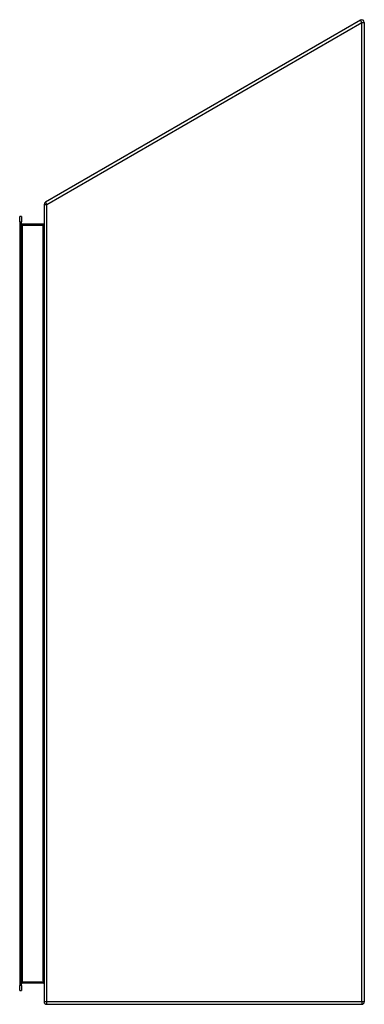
# Model space of a CAD drawing. Header units: inches. Extents: x 45.7 to 58.6, y 9.6 to 46.5.
import ezdxf

# ---------------------------------------------------------------- set-up
doc = ezdxf.new("R2010")
doc.units = ezdxf.units.IN
doc.header["$MEASUREMENT"] = 0
doc.layers.add('Visible Edges(ANSI)', color=7, linetype='Continuous', lineweight=25)
doc.layers.add('Visible Tangent Edges(ANSI)', color=7, linetype='Continuous', lineweight=25)

msp = doc.modelspace()

# ---------------------------------------------------------------- linework, layer by layer
at = {"layer": 'Visible Edges(ANSI)'}
for p, q in [((58.418, 46.446), (46.616, 39.632)), ((58.566, 46.36), (58.566, 9.702)), ((46.566, 39.546), (46.566, 9.702)), ((45.65, 38.895), (45.65, 39.092)), ((45.718, 39.092), (45.65, 39.092)), ((45.718, 39.092), (45.718, 38.895)), ((45.65, 38.895), (45.65, 10.312)), ((45.718, 10.312), (45.718, 38.895)), ((46.535, 38.805), (45.749, 38.805)), ((45.749, 10.402), (46.535, 10.402)), ((45.65, 10.115), (45.65, 10.312)), ((45.65, 10.115), (45.718, 10.115)), ((45.718, 10.312), (45.718, 10.115)), ((46.665, 9.603), (58.467, 9.603))]:
    msp.add_line(p, q, dxfattribs=at)
at = {"layer": 'Visible Edges(ANSI)', "flags": 128}
for points in [[(45.718, 10.371), (45.718, 10.372), (45.718, 10.374), (45.719, 10.376), (45.719, 10.378), (45.719, 10.379), (45.72, 10.381), (45.721, 10.383), (45.721, 10.384), (45.722, 10.386), (45.723, 10.388), (45.724, 10.389), (45.725, 10.391), (45.727, 10.392), (45.728, 10.394), (45.73, 10.395), (45.731, 10.396), (45.733, 10.397), (45.735, 10.398), (45.737, 10.399), (45.74, 10.4), (45.742, 10.401), (45.744, 10.401), (45.747, 10.402), (45.749, 10.402)], [(46.535, 10.402), (46.538, 10.402), (46.54, 10.401), (46.543, 10.401), (46.545, 10.4), (46.547, 10.399), (46.549, 10.398), (46.551, 10.397), (46.553, 10.396), (46.555, 10.395), (46.556, 10.394), (46.558, 10.392), (46.559, 10.391), (46.56, 10.389), (46.561, 10.388), (46.562, 10.386), (46.563, 10.384), (46.564, 10.383), (46.565, 10.381), (46.565, 10.379), (46.566, 10.378), (46.566, 10.376), (46.566, 10.374), (46.566, 10.372), (46.566, 10.371)]]:
    msp.add_lwpolyline(points, dxfattribs=at)
at = {"layer": 'Visible Edges(ANSI)'}
for centre, radius, start, end in [((58.467, 46.36), 0.099, 0, 120), ((46.665, 39.546), 0.099, 120, 180), ((45.749, 38.836), 0.031, 180, 270), ((46.535, 38.836), 0.031, 270, 0), ((46.665, 9.702), 0.099, 180, 270), ((58.467, 9.702), 0.099, 270, 0)]:
    msp.add_arc(centre, radius, start, end, dxfattribs=at)
at = {"layer": 'Visible Tangent Edges(ANSI)'}
for p, q in [((58.467, 46.36), (58.418, 46.446)), ((46.665, 39.546), (58.467, 46.36)), ((58.467, 46.36), (58.566, 46.36)), ((58.467, 9.702), (58.467, 46.36)), ((46.566, 39.546), (46.665, 39.546)), ((46.665, 39.546), (46.616, 39.632)), ((46.665, 9.702), (46.665, 39.546)), ((45.65, 38.895), (45.718, 38.895)), ((45.749, 38.805), (45.749, 38.774)), ((45.749, 38.774), (46.535, 38.774)), ((45.749, 38.774), (45.749, 10.433)), ((46.535, 38.805), (46.535, 38.774)), ((46.535, 38.774), (46.535, 38.729)), ((46.535, 10.477), (46.535, 38.729)), ((46.535, 10.433), (45.749, 10.433)), ((45.749, 10.433), (45.749, 10.402)), ((46.535, 10.477), (46.535, 10.433)), ((46.535, 10.433), (46.535, 10.402)), ((45.718, 10.312), (45.65, 10.312)), ((46.665, 9.702), (46.566, 9.702)), ((46.665, 9.603), (46.665, 9.702)), ((58.467, 9.702), (46.665, 9.702)), ((58.467, 9.702), (58.467, 9.603)), ((58.566, 9.702), (58.467, 9.702))]:
    msp.add_line(p, q, dxfattribs=at)
at = {"layer": 'Visible Tangent Edges(ANSI)', "flags": 128}
for points in [[(45.749, 10.433), (45.747, 10.432), (45.744, 10.432), (45.742, 10.431), (45.74, 10.43), (45.737, 10.428), (45.735, 10.426), (45.733, 10.424), (45.731, 10.422), (45.73, 10.419), (45.728, 10.416), (45.727, 10.414), (45.725, 10.411), (45.724, 10.408), (45.723, 10.404), (45.722, 10.401), (45.721, 10.398), (45.721, 10.395), (45.72, 10.391), (45.719, 10.388), (45.719, 10.384), (45.719, 10.381), (45.718, 10.378), (45.718, 10.374), (45.718, 10.371)], [(46.566, 10.371), (46.566, 10.374), (46.566, 10.378), (46.566, 10.381), (46.566, 10.384), (46.565, 10.388), (46.565, 10.391), (46.564, 10.395), (46.563, 10.398), (46.562, 10.401), (46.561, 10.404), (46.56, 10.408), (46.559, 10.411), (46.558, 10.414), (46.556, 10.416), (46.555, 10.419), (46.553, 10.422), (46.551, 10.424), (46.549, 10.426), (46.547, 10.428), (46.545, 10.43), (46.543, 10.431), (46.54, 10.432), (46.538, 10.432), (46.535, 10.433)]]:
    msp.add_lwpolyline(points, dxfattribs=at)
at = {"layer": 'Visible Tangent Edges(ANSI)'}
for centre, start_param, end_param in [((45.749, 38.836), 4.712389, 6.283185), ((46.535, 38.836), 0, 1.570796)]:
    msp.add_ellipse(centre, major_axis=(0, -0.062), ratio=0.5, start_param=start_param, end_param=end_param, dxfattribs=at)

doc.saveas('drawing.dxf')
